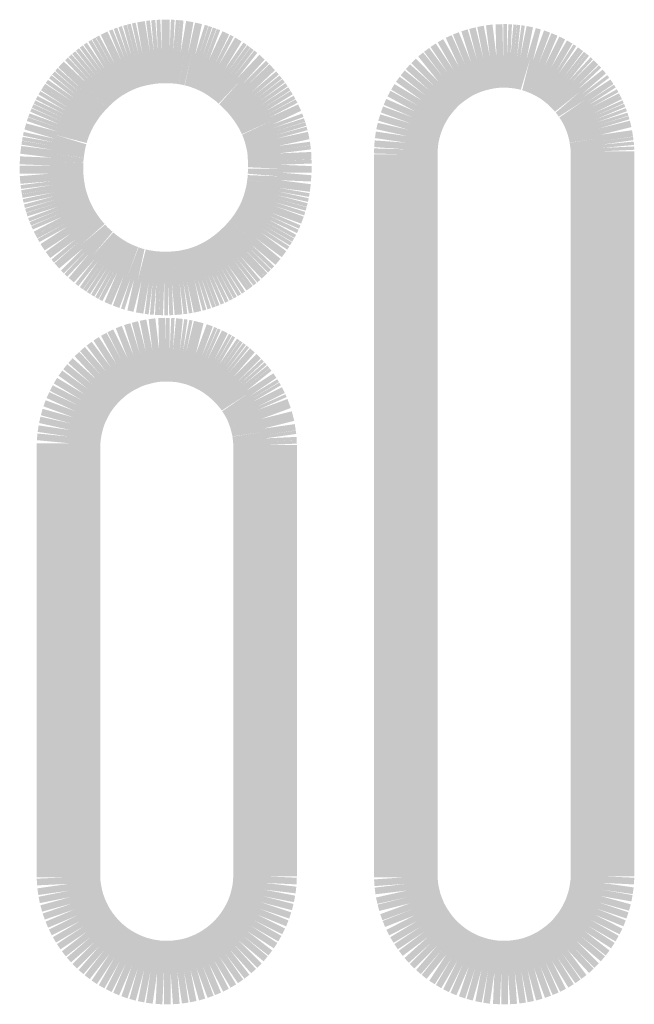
# Model space of a CAD drawing. Extents: x -3.1 to 72.3, y -97.3 to -26.1.
# Tile 5 of 15: x 34.05 to 35.033, y -88.451 to -86.877. Entities that reach past the tile are written whole.
import ezdxf

# ---------------------------------------------------------------- set-up
doc = ezdxf.new("R2010")
doc.units = 0
doc.header["$MEASUREMENT"] = 0
doc.layers.add('BG_SILKSCREEN_TOP', color=2, linetype='CONTINUOUS')

msp = doc.modelspace()

# ---------------------------------------------------------------- linework, layer by layer
at = {"layer": 'BG_SILKSCREEN_TOP', "color": 140, "const_width": 0.1016}
for points in [[(34.2237, -86.93767), (34.21811, -86.9397)], [(34.22929, -86.93589), (34.2237, -86.93767)], [(34.23488, -86.93437), (34.22929, -86.93589)], [(34.24072, -86.93285), (34.23488, -86.93437)], [(34.24656, -86.93158), (34.24072, -86.93285)], [(34.25266, -86.93056), (34.24656, -86.93158)], [(34.25875, -86.92954), (34.25266, -86.93056)], [(34.26485, -86.92878), (34.25875, -86.92954)], [(34.2712, -86.92827), (34.26485, -86.92878)], [(34.2773, -86.92802), (34.2712, -86.92827)], [(34.2839, -86.92802), (34.2773, -86.92802)], [(34.29, -86.92802), (34.2839, -86.92802)], [(34.29584, -86.92827), (34.29, -86.92802)], [(34.30193, -86.92878), (34.29584, -86.92827)], [(34.30778, -86.92929), (34.30193, -86.92878)], [(34.31362, -86.93031), (34.30778, -86.92929)], [(34.31946, -86.93132), (34.31362, -86.93031)], [(34.32505, -86.93259), (34.31946, -86.93132)], [(34.33089, -86.93386), (34.32505, -86.93259)], [(34.33648, -86.93564), (34.33089, -86.93386)], [(34.34181, -86.93742), (34.33648, -86.93564)], [(34.3474, -86.93945), (34.34181, -86.93742)], [(34.79139, -86.93869), (34.78123, -86.94123)], [(34.80181, -86.93666), (34.79139, -86.93869)], [(34.81222, -86.93539), (34.80181, -86.93666)], [(34.82314, -86.93513), (34.81222, -86.93539)], [(34.82924, -86.93513), (34.82314, -86.93513)], [(34.83483, -86.93539), (34.82924, -86.93513)], [(34.84016, -86.93589), (34.83483, -86.93539)], [(34.84524, -86.9364), (34.84016, -86.93589)], [(34.85057, -86.93716), (34.84524, -86.9364)], [(34.85565, -86.93818), (34.85057, -86.93716)], [(34.86073, -86.9392), (34.85565, -86.93818)], [(34.86581, -86.94072), (34.86073, -86.9392)], [(34.19144, -86.95291), (34.18636, -86.95596)], [(34.19678, -86.94986), (34.19144, -86.95291)], [(34.20186, -86.94707), (34.19678, -86.94986)], [(34.20719, -86.94453), (34.20186, -86.94707)], [(34.21253, -86.94199), (34.20719, -86.94453)], [(34.21811, -86.9397), (34.21253, -86.94199)], [(34.35273, -86.94148), (34.3474, -86.93945)], [(34.35807, -86.94402), (34.35273, -86.94148)], [(34.3634, -86.94656), (34.35807, -86.94402)], [(34.36874, -86.94936), (34.3634, -86.94656)], [(34.37382, -86.9524), (34.36874, -86.94936)], [(34.3789, -86.95545), (34.37382, -86.9524)], [(34.75253, -86.9524), (34.74364, -86.95748)], [(34.76193, -86.94809), (34.75253, -86.9524)], [(34.77133, -86.94428), (34.76193, -86.94809)], [(34.78123, -86.94123), (34.77133, -86.94428)], [(34.87089, -86.94199), (34.86581, -86.94072)], [(34.87572, -86.94377), (34.87089, -86.94199)], [(34.88055, -86.94555), (34.87572, -86.94377)], [(34.88537, -86.94758), (34.88055, -86.94555)], [(34.8902, -86.94961), (34.88537, -86.94758)], [(34.89477, -86.9519), (34.8902, -86.94961)], [(34.89934, -86.95418), (34.89477, -86.9519)], [(34.90366, -86.95672), (34.89934, -86.95418)], [(34.16706, -86.97069), (34.16249, -86.97476)], [(34.17189, -86.96663), (34.16706, -86.97069)], [(34.17671, -86.96282), (34.17189, -86.96663)], [(34.18154, -86.95926), (34.17671, -86.96282)], [(34.18636, -86.95596), (34.18154, -86.95926)], [(34.38398, -86.95901), (34.3789, -86.95545)], [(34.3888, -86.96256), (34.38398, -86.95901)], [(34.39388, -86.96637), (34.3888, -86.96256)], [(34.39871, -86.97018), (34.39388, -86.96637)], [(34.40328, -86.9745), (34.39871, -86.97018)], [(34.72713, -86.96917), (34.71926, -86.97552)], [(34.73526, -86.96307), (34.72713, -86.96917)], [(34.74364, -86.95748), (34.73526, -86.96307)], [(34.90798, -86.95926), (34.90366, -86.95672)], [(34.9123, -86.96206), (34.90798, -86.95926)], [(34.91636, -86.9651), (34.9123, -86.96206)], [(34.92042, -86.96815), (34.91636, -86.9651)], [(34.92423, -86.9712), (34.92042, -86.96815)], [(34.1536, -86.98365), (34.14928, -86.98822)], [(34.15792, -86.97907), (34.1536, -86.98365)], [(34.16249, -86.97476), (34.15792, -86.97907)], [(34.40811, -86.97882), (34.40328, -86.9745)], [(34.41268, -86.98339), (34.40811, -86.97882)], [(34.41725, -86.98822), (34.41268, -86.98339)], [(34.71214, -86.98263), (34.70529, -86.99025)], [(34.71926, -86.97552), (34.71214, -86.98263)], [(34.9283, -86.9745), (34.92423, -86.9712)], [(34.93185, -86.9778), (34.9283, -86.9745)], [(34.93541, -86.98136), (34.93185, -86.9778)], [(34.93897, -86.98492), (34.93541, -86.98136)], [(34.94252, -86.98873), (34.93897, -86.98492)], [(34.14115, -86.99762), (34.13734, -87.00244)], [(34.14522, -86.99279), (34.14115, -86.99762)], [(34.14928, -86.98822), (34.14522, -86.99279)], [(34.42157, -86.99279), (34.41725, -86.98822)], [(34.42589, -86.99787), (34.42157, -86.99279)], [(34.4297, -87.0027), (34.42589, -86.99787)], [(34.69894, -86.99812), (34.69309, -87.00625)], [(34.70529, -86.99025), (34.69894, -86.99812)], [(34.94557, -86.99254), (34.94252, -86.98873)], [(34.94887, -86.99635), (34.94557, -86.99254)], [(34.95192, -87.00041), (34.94887, -86.99635)], [(34.95471, -87.00473), (34.95192, -87.00041)], [(34.12718, -87.01768), (34.12413, -87.02276)], [(34.13048, -87.0126), (34.12718, -87.01768)], [(34.13379, -87.00752), (34.13048, -87.0126)], [(34.13734, -87.00244), (34.13379, -87.00752)], [(34.43351, -87.00778), (34.4297, -87.0027)], [(34.43706, -87.01286), (34.43351, -87.00778)], [(34.44036, -87.01794), (34.43706, -87.01286)], [(34.44367, -87.02327), (34.44036, -87.01794)], [(34.68776, -87.01514), (34.68293, -87.02403)], [(34.69309, -87.00625), (34.68776, -87.01514)], [(34.95751, -87.00879), (34.95471, -87.00473)], [(34.9603, -87.01311), (34.95751, -87.00879)], [(34.96284, -87.01768), (34.9603, -87.01311)], [(34.96513, -87.02225), (34.96284, -87.01768)], [(34.1188, -87.03343), (34.11626, -87.03902)], [(34.12134, -87.0281), (34.1188, -87.03343)], [(34.12413, -87.02276), (34.12134, -87.0281)], [(34.44646, -87.02835), (34.44367, -87.02327)], [(34.44925, -87.03368), (34.44646, -87.02835)], [(34.45179, -87.03927), (34.44925, -87.03368)], [(34.67887, -87.03343), (34.67531, -87.04308)], [(34.68293, -87.02403), (34.67887, -87.03343)], [(34.96741, -87.02683), (34.96513, -87.02225)], [(34.96945, -87.0314), (34.96741, -87.02683)], [(34.97148, -87.03622), (34.96945, -87.0314)], [(34.11397, -87.04435), (34.11194, -87.04994)], [(34.11626, -87.03902), (34.11397, -87.04435)], [(34.45433, -87.04461), (34.45179, -87.03927)], [(34.45637, -87.05019), (34.45433, -87.04461)], [(34.67531, -87.04308), (34.67227, -87.05324)], [(34.97326, -87.04105), (34.97148, -87.03622)], [(34.97478, -87.04588), (34.97326, -87.04105)], [(34.9763, -87.05096), (34.97478, -87.04588)], [(34.10839, -87.06162), (34.10661, -87.06747)], [(34.10991, -87.05578), (34.10839, -87.06162)], [(34.11194, -87.04994), (34.10991, -87.05578)], [(34.45814, -87.05578), (34.45637, -87.05019)], [(34.45992, -87.06162), (34.45814, -87.05578)], [(34.46145, -87.06721), (34.45992, -87.06162)], [(34.66998, -87.0634), (34.66846, -87.07382)], [(34.67227, -87.05324), (34.66998, -87.0634)], [(34.97757, -87.05604), (34.9763, -87.05096)], [(34.97884, -87.06112), (34.97757, -87.05604)], [(34.97961, -87.06645), (34.97884, -87.06112)], [(34.10432, -87.07915), (34.10331, -87.08525)], [(34.10534, -87.07331), (34.10432, -87.07915)], [(34.10661, -87.06747), (34.10534, -87.07331)], [(34.46272, -87.07305), (34.46145, -87.06721)], [(34.46399, -87.0789), (34.46272, -87.07305)], [(34.46475, -87.08474), (34.46399, -87.0789)], [(34.66846, -87.07382), (34.66769, -87.08448)], [(34.98037, -87.07153), (34.97961, -87.06645)], [(34.98113, -87.07686), (34.98037, -87.07153)], [(34.98164, -87.0822), (34.98113, -87.07686)], [(34.10254, -87.0916), (34.10178, -87.09769)], [(34.10331, -87.08525), (34.10254, -87.0916)], [(34.46551, -87.09083), (34.46475, -87.08474)], [(34.46576, -87.09668), (34.46551, -87.09083)], [(34.46602, -87.10277), (34.46576, -87.09668)], [(34.66769, -87.08448), (34.66744, -87.09261)], [(34.66744, -87.09261), (34.66744, -87.10201)], [(34.98189, -87.08753), (34.98164, -87.0822)], [(34.98189, -87.09236), (34.98189, -87.08753)], [(34.98189, -87.09998), (34.98189, -87.09236)], [(34.10153, -87.10404), (34.10127, -87.11039)], [(34.10127, -87.11039), (34.10127, -87.11674)], [(34.10178, -87.09769), (34.10153, -87.10404)], [(34.46627, -87.10912), (34.46602, -87.10277)], [(34.46602, -87.11522), (34.46627, -87.10912)], [(34.66744, -87.10201), (34.66744, -87.12182)], [(34.98189, -87.11852), (34.98189, -87.09998)], [(34.10127, -87.11674), (34.10127, -87.12309)], [(34.10127, -87.12309), (34.10178, -87.12919)], [(34.46526, -87.13376), (34.46551, -87.12766)], [(34.46551, -87.12766), (34.46602, -87.12157)], [(34.46602, -87.12157), (34.46602, -87.11522)], [(34.66744, -87.12182), (34.66744, -87.15179)], [(34.98189, -87.14697), (34.98189, -87.11852)], [(34.10178, -87.12919), (34.10229, -87.13528)], [(34.10229, -87.13528), (34.10305, -87.14138)], [(34.10305, -87.14138), (34.10407, -87.14748)], [(34.46373, -87.14595), (34.46449, -87.13986)], [(34.46449, -87.13986), (34.46526, -87.13376)], [(34.10407, -87.14748), (34.10508, -87.15332)], [(34.10508, -87.15332), (34.10635, -87.15916)], [(34.10635, -87.15916), (34.10788, -87.16475)], [(34.45992, -87.16348), (34.46145, -87.15764)], [(34.46145, -87.15764), (34.46272, -87.15179)], [(34.46272, -87.15179), (34.46373, -87.14595)], [(34.66744, -87.15179), (34.66744, -87.1904)], [(34.98189, -87.18431), (34.98189, -87.14697)], [(34.10788, -87.16475), (34.10966, -87.17059)], [(34.10966, -87.17059), (34.11143, -87.17618)], [(34.45459, -87.18024), (34.45662, -87.17465)], [(34.45662, -87.17465), (34.4584, -87.16907)], [(34.4584, -87.16907), (34.45992, -87.16348)], [(34.11143, -87.17618), (34.11347, -87.18151)], [(34.11347, -87.18151), (34.11575, -87.1871)], [(34.11575, -87.1871), (34.11804, -87.19243)], [(34.44773, -87.1965), (34.45027, -87.19116)], [(34.45027, -87.19116), (34.45256, -87.18583)], [(34.45256, -87.18583), (34.45459, -87.18024)], [(34.66744, -87.1904), (34.66744, -87.23663)], [(34.98189, -87.22952), (34.98189, -87.18431)], [(34.11804, -87.19243), (34.12083, -87.19777)], [(34.12083, -87.19777), (34.12363, -87.2031)], [(34.12363, -87.2031), (34.12642, -87.20818)], [(34.43884, -87.21199), (34.44189, -87.20691)], [(34.44189, -87.20691), (34.44494, -87.20158)], [(34.44494, -87.20158), (34.44773, -87.1965)], [(34.12642, -87.20818), (34.12972, -87.21326)], [(34.12972, -87.21326), (34.13302, -87.21834)], [(34.13302, -87.21834), (34.13658, -87.22317)], [(34.42843, -87.22672), (34.43198, -87.2219)], [(34.43198, -87.2219), (34.43554, -87.21707)], [(34.43554, -87.21707), (34.43884, -87.21199)], [(34.13658, -87.22317), (34.14014, -87.22799)], [(34.14014, -87.22799), (34.1442, -87.23282)], [(34.1442, -87.23282), (34.14826, -87.23739)], [(34.14826, -87.23739), (34.15233, -87.24222)], [(34.41598, -87.24095), (34.4203, -87.23638)], [(34.4203, -87.23638), (34.42436, -87.23155)], [(34.42436, -87.23155), (34.42843, -87.22672)], [(34.66744, -87.23663), (34.66744, -87.28972)], [(34.98189, -87.28184), (34.98189, -87.22952)], [(34.15233, -87.24222), (34.1569, -87.24679)], [(34.1569, -87.24679), (34.16147, -87.25111)], [(34.16147, -87.25111), (34.1663, -87.25517)], [(34.39744, -87.25822), (34.40226, -87.25416)], [(34.40226, -87.25416), (34.40684, -87.24984)], [(34.40684, -87.24984), (34.41141, -87.24552)], [(34.41141, -87.24552), (34.41598, -87.24095)], [(34.1663, -87.25517), (34.17087, -87.25924)], [(34.17087, -87.25924), (34.1757, -87.26305)], [(34.1757, -87.26305), (34.18078, -87.2666)], [(34.18078, -87.2666), (34.1856, -87.2699)], [(34.1856, -87.2699), (34.19068, -87.27321)], [(34.37788, -87.27244), (34.38296, -87.26914)], [(34.38296, -87.26914), (34.38779, -87.26559)], [(34.38779, -87.26559), (34.39261, -87.26203)], [(34.39261, -87.26203), (34.39744, -87.25822)], [(34.19068, -87.27321), (34.19576, -87.27625)], [(34.19576, -87.27625), (34.20084, -87.27905)], [(34.20084, -87.27905), (34.20618, -87.28184)], [(34.20618, -87.28184), (34.21151, -87.28413)], [(34.21151, -87.28413), (34.21684, -87.28641)], [(34.35172, -87.28591), (34.35705, -87.28362)], [(34.35705, -87.28362), (34.36239, -87.28108)], [(34.36239, -87.28108), (34.36772, -87.27829)], [(34.36772, -87.27829), (34.3728, -87.27549)], [(34.3728, -87.27549), (34.37788, -87.27244)], [(34.98189, -87.34001), (34.98189, -87.28184)], [(34.21684, -87.28641), (34.22243, -87.28845)], [(34.22243, -87.28845), (34.22777, -87.29048)], [(34.22777, -87.29048), (34.23335, -87.29226)], [(34.23335, -87.29226), (34.2392, -87.29353)], [(34.2392, -87.29353), (34.24504, -87.29505)], [(34.24504, -87.29505), (34.25088, -87.29607)], [(34.25088, -87.29607), (34.25672, -87.29708)], [(34.25672, -87.29708), (34.26282, -87.29784)], [(34.26282, -87.29784), (34.26891, -87.29835)], [(34.26891, -87.29835), (34.27501, -87.29861)], [(34.27501, -87.29861), (34.28136, -87.29886)], [(34.28136, -87.29886), (34.28746, -87.29886)], [(34.28746, -87.29886), (34.29381, -87.29861)], [(34.29381, -87.29861), (34.2999, -87.2981)], [(34.2999, -87.2981), (34.306, -87.29759)], [(34.306, -87.29759), (34.31209, -87.29683)], [(34.31209, -87.29683), (34.31794, -87.29581)], [(34.31794, -87.29581), (34.32378, -87.29454)], [(34.32378, -87.29454), (34.32962, -87.29327)], [(34.32962, -87.29327), (34.33521, -87.29175)], [(34.33521, -87.29175), (34.3408, -87.28997)], [(34.3408, -87.28997), (34.34638, -87.28794)], [(34.34638, -87.28794), (34.35172, -87.28591)], [(34.66744, -87.28972), (34.66744, -87.34864)], [(34.98189, -87.403), (34.98189, -87.34001)], [(34.66744, -87.34864), (34.66744, -87.4124)], [(34.24224, -87.41087), (34.23234, -87.41392)], [(34.25215, -87.40833), (34.24224, -87.41087)], [(34.26256, -87.4063), (34.25215, -87.40833)], [(34.27323, -87.40503), (34.26256, -87.4063)], [(34.2839, -87.40478), (34.27323, -87.40503)], [(34.29025, -87.40478), (34.2839, -87.40478)], [(34.29558, -87.40503), (34.29025, -87.40478)], [(34.30092, -87.40554), (34.29558, -87.40503)], [(34.30625, -87.40605), (34.30092, -87.40554)], [(34.31159, -87.40681), (34.30625, -87.40605)], [(34.31667, -87.40783), (34.31159, -87.40681)], [(34.32175, -87.4091), (34.31667, -87.40783)], [(34.32683, -87.41037), (34.32175, -87.4091)], [(34.33191, -87.41164), (34.32683, -87.41037)], [(34.98189, -87.4698), (34.98189, -87.403)], [(34.20465, -87.42713), (34.19602, -87.43272)], [(34.21354, -87.4223), (34.20465, -87.42713)], [(34.22269, -87.41773), (34.21354, -87.4223)], [(34.23234, -87.41392), (34.22269, -87.41773)], [(34.33673, -87.41341), (34.33191, -87.41164)], [(34.34156, -87.41519), (34.33673, -87.41341)], [(34.34638, -87.41722), (34.34156, -87.41519)], [(34.35096, -87.41926), (34.34638, -87.41722)], [(34.35553, -87.42154), (34.35096, -87.41926)], [(34.3601, -87.42383), (34.35553, -87.42154)], [(34.36467, -87.42637), (34.3601, -87.42383)], [(34.36899, -87.42891), (34.36467, -87.42637)], [(34.66744, -87.4124), (34.66744, -87.47945)], [(34.18789, -87.43881), (34.18027, -87.44542)], [(34.19602, -87.43272), (34.18789, -87.43881)], [(34.37305, -87.4317), (34.36899, -87.42891)], [(34.37737, -87.43475), (34.37305, -87.4317)], [(34.38144, -87.4378), (34.37737, -87.43475)], [(34.38525, -87.44085), (34.38144, -87.4378)], [(34.38906, -87.44415), (34.38525, -87.44085)], [(34.1729, -87.45228), (34.16604, -87.4599)], [(34.18027, -87.44542), (34.1729, -87.45228)], [(34.39287, -87.44745), (34.38906, -87.44415)], [(34.39642, -87.45101), (34.39287, -87.44745)], [(34.39998, -87.45456), (34.39642, -87.45101)], [(34.40353, -87.45837), (34.39998, -87.45456)], [(34.40684, -87.46218), (34.40353, -87.45837)], [(34.15969, -87.46777), (34.15385, -87.4759)], [(34.16604, -87.4599), (34.15969, -87.46777)], [(34.41014, -87.46625), (34.40684, -87.46218)], [(34.41319, -87.47006), (34.41014, -87.46625)], [(34.41598, -87.47437), (34.41319, -87.47006)], [(34.41877, -87.47844), (34.41598, -87.47437)], [(34.98189, -87.5394), (34.98189, -87.4698)], [(34.14852, -87.48479), (34.14395, -87.49368)], [(34.15385, -87.4759), (34.14852, -87.48479)], [(34.42157, -87.48301), (34.41877, -87.47844)], [(34.42411, -87.48733), (34.42157, -87.48301)], [(34.42639, -87.4919), (34.42411, -87.48733)], [(34.66744, -87.47945), (34.66744, -87.54956)], [(34.13963, -87.50308), (34.13607, -87.51273)], [(34.14395, -87.49368), (34.13963, -87.50308)], [(34.42868, -87.49647), (34.42639, -87.4919)], [(34.43071, -87.50104), (34.42868, -87.49647)], [(34.43249, -87.50587), (34.43071, -87.50104)], [(34.43427, -87.5107), (34.43249, -87.50587)], [(34.13607, -87.51273), (34.13328, -87.52289)], [(34.43605, -87.51552), (34.43427, -87.5107)], [(34.43732, -87.5206), (34.43605, -87.51552)], [(34.43859, -87.52568), (34.43732, -87.5206)], [(34.13099, -87.53305), (34.12947, -87.54346)], [(34.13328, -87.52289), (34.13099, -87.53305)], [(34.43986, -87.53076), (34.43859, -87.52568)], [(34.44062, -87.5361), (34.43986, -87.53076)], [(34.44138, -87.54118), (34.44062, -87.5361)], [(34.12947, -87.54346), (34.12845, -87.55413)], [(34.44214, -87.54651), (34.44138, -87.54118)], [(34.4424, -87.55184), (34.44214, -87.54651)], [(34.44265, -87.55718), (34.4424, -87.55184)], [(34.66744, -87.54956), (34.66744, -87.62119)], [(34.98189, -87.61103), (34.98189, -87.5394)], [(34.12845, -87.55413), (34.12845, -87.56226)], [(34.12845, -87.56226), (34.12845, -87.56759)], [(34.12845, -87.56759), (34.12845, -87.57953)], [(34.44265, -87.562), (34.44265, -87.55718)], [(34.44265, -87.56632), (34.44265, -87.562)], [(34.44265, -87.5775), (34.44265, -87.56632)], [(34.12845, -87.57953), (34.12845, -87.59706)], [(34.44265, -87.59426), (34.44265, -87.5775)], [(34.12845, -87.59706), (34.12845, -87.61992)], [(34.44265, -87.61636), (34.44265, -87.59426)], [(34.98189, -87.68316), (34.98189, -87.61103)], [(34.12845, -87.61992), (34.12845, -87.64735)], [(34.44265, -87.64328), (34.44265, -87.61636)], [(34.66744, -87.62119), (34.66744, -87.69358)], [(34.12845, -87.64735), (34.12845, -87.67884)], [(34.44265, -87.67402), (34.44265, -87.64328)], [(34.12845, -87.67884), (34.12845, -87.71364)], [(34.44265, -87.70856), (34.44265, -87.67402)], [(34.66744, -87.69358), (34.66744, -87.76546)], [(34.98189, -87.7553), (34.98189, -87.68316)], [(34.44265, -87.7459), (34.44265, -87.70856)], [(34.12845, -87.71364), (34.12845, -87.75123)], [(34.12845, -87.75123), (34.12845, -87.79111)], [(34.44265, -87.78527), (34.44265, -87.7459)], [(34.98189, -87.82616), (34.98189, -87.7553)], [(34.66744, -87.76546), (34.66744, -87.83607)], [(34.44265, -87.82667), (34.44265, -87.78527)], [(34.12845, -87.79111), (34.12845, -87.83251)], [(34.12845, -87.83251), (34.12845, -87.87493)], [(34.44265, -87.86884), (34.44265, -87.82667)], [(34.66744, -87.83607), (34.66744, -87.90414)], [(34.98189, -87.89474), (34.98189, -87.82616)], [(34.12845, -87.87493), (34.12845, -87.91786)], [(34.44265, -87.91176), (34.44265, -87.86884)], [(34.98189, -87.96002), (34.98189, -87.89474)], [(34.44265, -87.95443), (34.44265, -87.91176)], [(34.66744, -87.90414), (34.66744, -87.96891)], [(34.12845, -87.91786), (34.12845, -87.96053)], [(34.12845, -87.96053), (34.12845, -88.00219)], [(34.44265, -87.99634), (34.44265, -87.95443)], [(34.98189, -88.02098), (34.98189, -87.96002)], [(34.66744, -87.96891), (34.66744, -88.02936)], [(34.12845, -88.00219), (34.12845, -88.04257)], [(34.44265, -88.03698), (34.44265, -87.99634)], [(34.98189, -88.07661), (34.98189, -88.02098)], [(34.44265, -88.07559), (34.44265, -88.03698)], [(34.66744, -88.02936), (34.66744, -88.08423)], [(34.12845, -88.04257), (34.12845, -88.08093)], [(34.12845, -88.08093), (34.12845, -88.11649)], [(34.44265, -88.11166), (34.44265, -88.07559)], [(34.66744, -88.08423), (34.66744, -88.13249)], [(34.98189, -88.12614), (34.98189, -88.07661)], [(34.12845, -88.11649), (34.12845, -88.149)], [(34.44265, -88.14468), (34.44265, -88.11166)], [(34.66744, -88.13249), (34.66744, -88.17338)], [(34.98189, -88.16805), (34.98189, -88.12614)], [(34.12845, -88.149), (34.12845, -88.1777)], [(34.44265, -88.17389), (34.44265, -88.14468)], [(34.12845, -88.1777), (34.12845, -88.20183)], [(34.44265, -88.19878), (34.44265, -88.17389)], [(34.66744, -88.17338), (34.66744, -88.20589)], [(34.98189, -88.20183), (34.98189, -88.16805)], [(34.12845, -88.20183), (34.12845, -88.22113)], [(34.44265, -88.21859), (34.44265, -88.19878)], [(34.66744, -88.20589), (34.66744, -88.22875)], [(34.98189, -88.22621), (34.98189, -88.20183)], [(34.12845, -88.22113), (34.12845, -88.2346)], [(34.44265, -88.23307), (34.44265, -88.21859)], [(34.66744, -88.22875), (34.66744, -88.2412)], [(34.98189, -88.24018), (34.98189, -88.22621)], [(34.12845, -88.2346), (34.12845, -88.24196)], [(34.12845, -88.24196), (34.12845, -88.2478)], [(34.44265, -88.24145), (34.44265, -88.23307)], [(34.44265, -88.24628), (34.44265, -88.24145)], [(34.66744, -88.2412), (34.66744, -88.2478)], [(34.98189, -88.24628), (34.98189, -88.24018)], [(34.12845, -88.2478), (34.12896, -88.25847)], [(34.12896, -88.25847), (34.13048, -88.26914)], [(34.44087, -88.26762), (34.44214, -88.25695)], [(34.44214, -88.25695), (34.44265, -88.24628)], [(34.66744, -88.2478), (34.6682, -88.25847)], [(34.6682, -88.25847), (34.66947, -88.26914)], [(34.97986, -88.26762), (34.98138, -88.25695)], [(34.98138, -88.25695), (34.98189, -88.24628)], [(34.13048, -88.26914), (34.13252, -88.2793)], [(34.43884, -88.27803), (34.44087, -88.26762)], [(34.66947, -88.26914), (34.67176, -88.2793)], [(34.97808, -88.27778), (34.97986, -88.26762)], [(34.13252, -88.2793), (34.13531, -88.28946)], [(34.13531, -88.28946), (34.13861, -88.29911)], [(34.433, -88.29784), (34.4363, -88.28794)], [(34.4363, -88.28794), (34.43884, -88.27803)], [(34.67176, -88.2793), (34.6743, -88.28946)], [(34.6743, -88.28946), (34.67785, -88.29911)], [(34.97199, -88.29784), (34.97529, -88.28794)], [(34.97529, -88.28794), (34.97808, -88.27778)], [(34.13861, -88.29911), (34.14268, -88.30876)], [(34.42462, -88.31638), (34.42919, -88.30724)], [(34.42919, -88.30724), (34.433, -88.29784)], [(34.67785, -88.29911), (34.68166, -88.30876)], [(34.9636, -88.31638), (34.96818, -88.30724)], [(34.96818, -88.30724), (34.97199, -88.29784)], [(34.14268, -88.30876), (34.14725, -88.31791)], [(34.14725, -88.31791), (34.15233, -88.32654)], [(34.41954, -88.32527), (34.42462, -88.31638)], [(34.68166, -88.30876), (34.68624, -88.31765)], [(34.68624, -88.31765), (34.69157, -88.32654)], [(34.95852, -88.32527), (34.9636, -88.31638)], [(34.15233, -88.32654), (34.15792, -88.33493)], [(34.15792, -88.33493), (34.16427, -88.34305)], [(34.40785, -88.34178), (34.41395, -88.33391)], [(34.41395, -88.33391), (34.41954, -88.32527)], [(34.69157, -88.32654), (34.69716, -88.33493)], [(34.69716, -88.33493), (34.70325, -88.34305)], [(34.94684, -88.34178), (34.95294, -88.33391)], [(34.95294, -88.33391), (34.95852, -88.32527)], [(34.16427, -88.34305), (34.17087, -88.35067)], [(34.17087, -88.35067), (34.17798, -88.35779)], [(34.39414, -88.35677), (34.40125, -88.34966)], [(34.40125, -88.34966), (34.40785, -88.34178)], [(34.70325, -88.34305), (34.71011, -88.35067)], [(34.71011, -88.35067), (34.71722, -88.35779)], [(34.93312, -88.35677), (34.94024, -88.34966)], [(34.94024, -88.34966), (34.94684, -88.34178)], [(34.17798, -88.35779), (34.1856, -88.36439)], [(34.1856, -88.36439), (34.19373, -88.37074)], [(34.19373, -88.37074), (34.20211, -88.37633)], [(34.37026, -88.37557), (34.37864, -88.36972)], [(34.37864, -88.36972), (34.38652, -88.36363)], [(34.38652, -88.36363), (34.39414, -88.35677)], [(34.71722, -88.35779), (34.72484, -88.36439)], [(34.72484, -88.36439), (34.73272, -88.37074)], [(34.73272, -88.37074), (34.74135, -88.37633)], [(34.90925, -88.37557), (34.91763, -88.36972)], [(34.91763, -88.36972), (34.92576, -88.36363)], [(34.92576, -88.36363), (34.93312, -88.35677)], [(34.20211, -88.37633), (34.211, -88.38141)], [(34.211, -88.38141), (34.22015, -88.38598)], [(34.22015, -88.38598), (34.22954, -88.39004)], [(34.34283, -88.38954), (34.35248, -88.38547)], [(34.35248, -88.38547), (34.36137, -88.3809)], [(34.36137, -88.3809), (34.37026, -88.37557)], [(34.74135, -88.37633), (34.74999, -88.38141)], [(34.74999, -88.38141), (34.75913, -88.38598)], [(34.75913, -88.38598), (34.76853, -88.39004)], [(34.88207, -88.38954), (34.89147, -88.38547)], [(34.89147, -88.38547), (34.90061, -88.3809)], [(34.90061, -88.3809), (34.90925, -88.37557)], [(34.22954, -88.39004), (34.2392, -88.39335)], [(34.2392, -88.39335), (34.24936, -88.39614)], [(34.24936, -88.39614), (34.25952, -88.39817)], [(34.25952, -88.39817), (34.27018, -88.3997)], [(34.27018, -88.3997), (34.28085, -88.4002)], [(34.28085, -88.4002), (34.29177, -88.4002)], [(34.29177, -88.4002), (34.30244, -88.39944)], [(34.30244, -88.39944), (34.31286, -88.39792)], [(34.31286, -88.39792), (34.32327, -88.39589)], [(34.32327, -88.39589), (34.33318, -88.39309)], [(34.33318, -88.39309), (34.34283, -88.38954)], [(34.76853, -88.39004), (34.77844, -88.39335)], [(34.77844, -88.39335), (34.78834, -88.39614)], [(34.78834, -88.39614), (34.79876, -88.39817)], [(34.79876, -88.39817), (34.80917, -88.3997)], [(34.80917, -88.3997), (34.82009, -88.4002)], [(34.82009, -88.4002), (34.83076, -88.4002)], [(34.83076, -88.4002), (34.84168, -88.39944)], [(34.84168, -88.39944), (34.8521, -88.39792)], [(34.8521, -88.39792), (34.86226, -88.39589)], [(34.86226, -88.39589), (34.87242, -88.39309)], [(34.87242, -88.39309), (34.88207, -88.38954)]]:
    msp.add_lwpolyline(points, dxfattribs=at)

doc.saveas('drawing.dxf')
